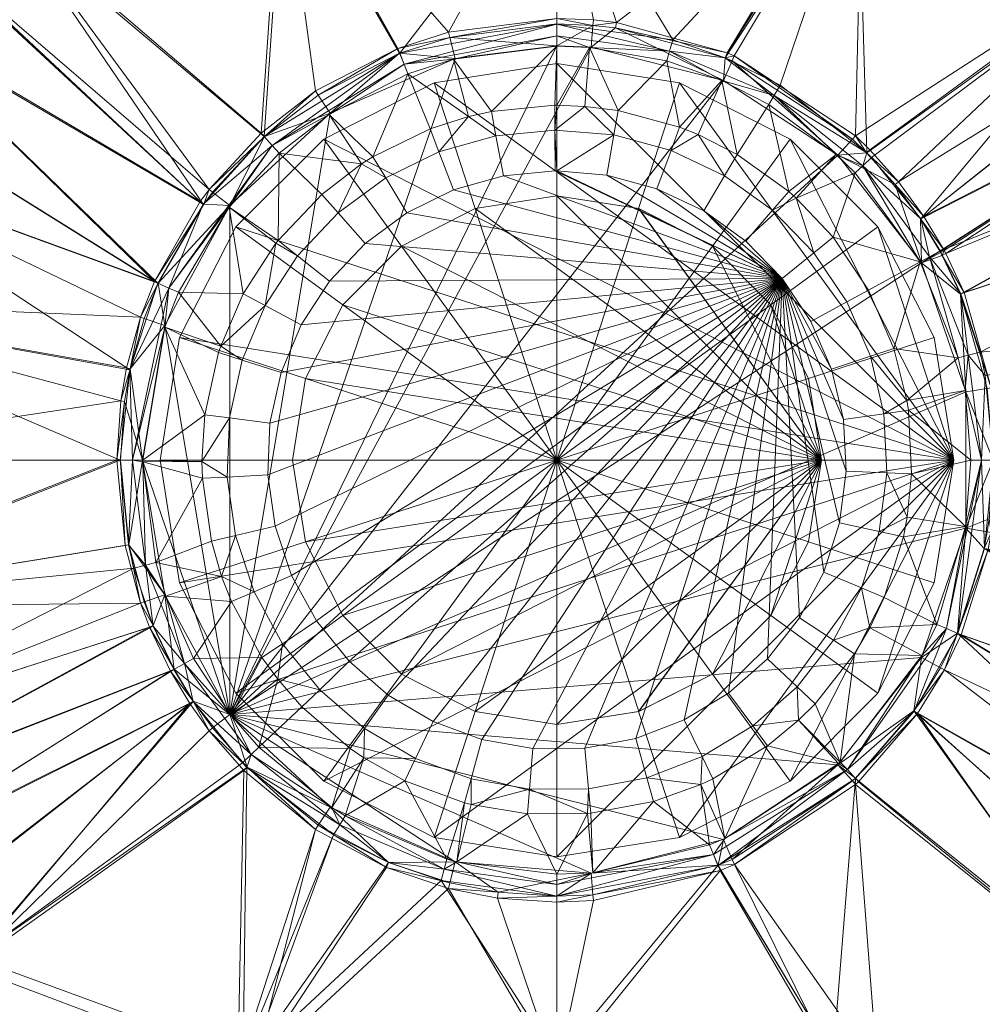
# Model space of a CAD drawing. Header units: inches. Extents: x -170 to 170, y -220 to 0.
# Tile 3 of 9: x -82 to -1, y -176 to -93. Entities that reach past the tile are written whole.
import ezdxf

# ---------------------------------------------------------------- set-up
doc = ezdxf.new("R2010")
doc.units = ezdxf.units.IN
doc.linetypes.add('Durchgehend', pattern=[0])
doc.layers.get('0').update_dxf_attribs({"linetype": 'Durchgehend', "lineweight": 0})

msp = doc.modelspace()

# ---------------------------------------------------------------- meshes
at = {"color": 7, "linetype": 'Durchgehend'}
mesh = msp.add_polyface(dxfattribs=at)
corners = [(22.45, -94.887, 36.518), (25.833, -100.147, 36.517), (-4.163, -112.558, 35.032), (-4.299, -112.304, 35.032), (-4.37, -112.172, 35.032), (-6.014, -109.433, 35.033), (17.935, -90.351, 36.521), (-8.162, -106.498, 35.035), (54.543, -95.787, 38.479), (28.229, -105.727, 36.518), (-2.625, -115.844, 35.031), (-0.339, -123.883, 35.03), (32.584, -130.001, 36.531), (10.099, -78.109, 37.104), (12.671, -86.791, 36.526), (-11.24, -77.751, 36.554), (23.258, -78.539, 37.473), (34.293, -79.155, 37.837), (48.101, -79.948, 38.469), (-2.94, -115.973, 35.021), (-0.667, -123.937, 35.02), (10.175, -70.196, 38.338), (-11.162, -77.636, 36.567), (55.529, -71.999, 39.742), (33.883, -79.788, 47.808), (56.212, -67.573, 51.245), (22.93, -79.322, 47.437), (9.816, -66.616, 49.909), (9.929, -79.001, 47.064), (-12.474, -78.628, 46.49), (12.106, -87.581, 46.483), (-10.454, -104.43, 45.03), (-6.284, -109.615, 45.028), (17.291, -91.011, 46.483), (21.72, -95.403, 46.483), (47.605, -80.388, 48.447), (-4.647, -112.326, 45.027), (25.036, -100.539, 46.483), (-2.909, -115.962, 45.026), (27.386, -106.027, 46.483), (53.761, -95.937, 48.448), (-1.278, -120.876, 45.026), (30.46, -117.669, 46.483), (53.973, -113.128, 48.254), (-0.833, -122.842, 45.026), (-11.576, -78.908, 46.483)]
mesh.append_faces([[corners[k] for k in face] for face in [(0, 1, 2), (3, 0, 2), (3, 4, 0), (0, 4, 5), (6, 5, 7), (1, 8, 9), (10, 9, 11), (10, 1, 9), (10, 2, 1), (11, 9, 12), (13, 14, 15), (13, 16, 14), (14, 16, 6), (7, 14, 6), (16, 17, 6), (6, 17, 0), (5, 6, 0), (17, 18, 0), (0, 18, 1), (19, 10, 11), (20, 19, 11), (21, 17, 16), (13, 21, 16), (13, 22, 21), (21, 23, 17), (24, 25, 26), (26, 25, 27), (28, 27, 29), (28, 26, 27), (30, 31, 32), (33, 32, 34), (24, 34, 35), (24, 33, 34), (24, 26, 33), (33, 26, 30), (32, 33, 30), (32, 36, 34), (34, 36, 37), (36, 38, 37), (37, 38, 39), (40, 37, 39), (38, 41, 39), (39, 41, 42), (43, 39, 42), (41, 44, 42), (26, 28, 30), (30, 28, 45), (34, 37, 35)]], dxfattribs={"color": 7})
mesh = msp.add_polyface(dxfattribs=at)
corners = [(12.671, -86.791, 36.526), (-8.162, -106.498, 35.035), (-10.587, -103.783, 35.037), (-11.789, -102.616, 35.038), (-11.24, -77.751, 36.554), (-22.025, -95.865, 35.047), (-22.624, -95.605, 35.047), (-11.779, -77.623, 36.554), (-31.984, -93.032, 35.052), (-11.162, -77.636, 36.567), (10.099, -78.109, 37.104), (-22.795, -96.013, 35.028), (-22.203, -96.267, 35.028), (-12.052, -102.899, 35.024), (-10.857, -104.051, 35.023), (-8.446, -106.729, 35.022), (10.175, -70.196, 38.338), (-36.999, -69.55, 37.638), (-22.941, -97.948), (-13.295, -104.25), (-12.474, -78.628, 46.49), (-27.222, -94.49, 45.039), (-22.788, -96.015, 45.038), (-11.576, -78.908, 46.483), (-18.156, -98.339, 45.035), (-10.837, -104.039, 45.03), (12.106, -87.581, 46.483), (-10.454, -104.43, 45.03), (9.929, -79.001, 47.064), (-13.425, -104.186, 44.263), (-11.187, -105.136, 44.813), (-18.672, -99.204, 44.815), (-19.119, -99.954, 44.267), (-23.081, -97.923, 44.27), (-27.487, -95.452, 44.817), (-11.823, -105.748, 44.261), (-17.426, -107.308, 39.769), (-21.792, -104.177, 39.769), (-25.071, -102.509, 39.769), (-26.648, -101.877, 39.769), (-22.852, -105.977, 37.787), (-27.369, -103.837, 37.787)]
mesh.append_faces([[corners[k] for k in face] for face in [(0, 1, 2), (3, 0, 2), (3, 4, 0), (3, 5, 4), (4, 5, 6), (7, 6, 8), (6, 7, 4), (4, 7, 9), (10, 4, 9), (11, 6, 5), (12, 5, 13), (12, 11, 5), (5, 3, 13), (13, 3, 14), (14, 3, 2), (1, 14, 2), (1, 15, 14), (16, 9, 7), (17, 16, 7), (12, 18, 11), (12, 19, 18), (12, 13, 19), (19, 13, 14), (15, 19, 14), (20, 21, 22), (23, 22, 24), (25, 23, 24), (25, 26, 23), (25, 27, 26), (23, 28, 20), (22, 23, 20), (29, 30, 31), (32, 31, 33), (32, 29, 31), (30, 27, 25), (31, 25, 24), (22, 31, 24), (22, 34, 31), (31, 34, 33), (29, 35, 30), (31, 30, 25), (36, 29, 32), (37, 32, 33), (38, 33, 39), (38, 37, 33), (37, 36, 32), (38, 40, 37), (38, 41, 40)]], dxfattribs={"color": 7})
mesh = msp.add_polyface(dxfattribs=at)
corners = [(-89.973, -78.486, 37.189), (-60.257, -77.69, 36.456), (-83.204, -84.187, 36.545), (-128.937, -80.349, 38.847), (-128.918, -80.348, 38.845), (-128.938, -80.367, 38.846), (-129.016, -82.154, 38.793), (-114.435, -79.637, 38.064), (-98.659, -97.647, 36.534), (-94.4, -92.109, 36.536), (-70.988, -114.923, 35.032), (-67.118, -108.166, 35.034), (-101.71, -103.697, 36.535), (-72.163, -117.929, 35.031), (-105.642, -116.495, 36.536), (-129.649, -103.662, 38.429), (-129.771, -111.592, 38.343), (-129.43, -92.551, 38.58), (-112.081, -79.513, 37.958), (-100.824, -78.941, 37.525), (-89.051, -87.62, 36.54), (-66.359, -107.15, 35.034), (-128.937, -80.344, 38.847), (-129.965, -75.093, 39.299), (-111.438, -71.304, 38.928), (-128.94, -80.358, 38.847), (-113.918, -80.152, 48.038), (-130.144, -72.908, 49.775), (-128.306, -80.687, 48.821), (-128.367, -82.507, 48.766), (-130.101, -80.244, 48.979), (-70.701, -115.052, 45.027), (-101.086, -103.95, 46.512), (-73.069, -122.361, 45.026), (-70.698, -115.047, 45.027), (-98.087, -97.99, 46.512), (-128.679, -92.798, 48.549), (-128.931, -111.624, 48.308), (-104.962, -116.634, 46.512), (-93.896, -92.575, 46.512), (-100.462, -79.629, 47.495), (-66.862, -108.386, 45.028), (-82.817, -84.903, 46.512), (-88.615, -88.22, 46.512), (-89.654, -79.285, 47.152), (-60.066, -78.688, 46.404)]
mesh.append_faces([[corners[k] for k in face] for face in [(0, 1, 2), (3, 4, 5), (6, 4, 7), (8, 7, 9), (10, 9, 11), (10, 8, 9), (10, 12, 8), (10, 13, 12), (12, 13, 14), (15, 14, 16), (15, 12, 14), (15, 17, 12), (12, 17, 8), (8, 17, 6), (7, 8, 6), (7, 18, 9), (9, 18, 19), (20, 19, 0), (2, 20, 0), (2, 21, 20), (20, 11, 9), (19, 20, 9), (3, 22, 4), (7, 4, 23), (18, 24, 19), (18, 7, 24), (25, 3, 5), (26, 27, 28), (29, 28, 30), (31, 32, 33), (31, 34, 32), (32, 34, 35), (36, 35, 29), (36, 32, 35), (36, 37, 32), (32, 37, 38), (33, 32, 38), (35, 34, 39), (26, 39, 40), (26, 35, 39), (26, 29, 35), (26, 28, 29), (41, 42, 43), (39, 43, 40), (39, 41, 43), (42, 44, 43), (43, 44, 40), (44, 42, 45)]], dxfattribs={"color": 7})
mesh = msp.add_polyface(dxfattribs=at)
corners = [(-36.999, -77.306, 36.272), (-31.984, -93.032, 35.052), (-33.919, -92.818, 35.053), (-37, -92.689, 35.053), (-11.779, -77.623, 36.554), (-57.147, -99.162, 35.025), (-57.374, -98.819, 35.041), (-50.439, -95.228, 35.047), (-50.28, -95.641, 35.028), (-46.043, -94.292, 35.03), (-46.157, -93.847, 35.05), (-37, -93.164, 35.032), (-33.958, -93.29, 35.032), (-32.046, -93.499, 35.031), (-22.624, -95.605, 35.047), (-22.795, -96.013, 35.028), (-60.257, -77.69, 36.456), (-45.592, -96.071), (-37, -95), (-34.11, -95.12), (-22.941, -97.948), (-56.143, -100.699), (-60.066, -78.688, 46.404), (-50.278, -95.638, 45.037), (-50.259, -95.631, 45.037), (-37, -78.396, 46.213), (-37, -93.174, 45.041), (-27.222, -94.49, 45.039), (-12.474, -78.628, 46.49), (-37, -95.028, 44.275), (-37, -94.167, 44.817), (-45.719, -96.135, 44.272), (-49.898, -96.566, 44.816), (-49.584, -97.376, 44.27), (-22.788, -96.015, 45.038), (-27.487, -95.452, 44.817), (-34.25, -95.136, 44.274), (-27.717, -96.285, 44.272), (-23.081, -97.923, 44.27), (-31.835, -100.48, 39.769), (-37, -100.032, 39.769), (-42.537, -100.548, 39.769)]
mesh.append_faces([[corners[k] for k in face] for face in [(0, 1, 2), (3, 0, 2), (0, 4, 1), (5, 6, 7), (8, 7, 9), (8, 5, 7), (7, 10, 9), (9, 10, 3), (11, 3, 12), (11, 9, 3), (3, 2, 12), (12, 2, 1), (13, 1, 14), (15, 13, 14), (13, 12, 1), (3, 10, 0), (0, 10, 16), (16, 10, 7), (17, 8, 9), (18, 9, 11), (12, 18, 11), (12, 19, 18), (12, 13, 19), (19, 13, 20), (20, 13, 15), (18, 17, 9), (17, 21, 8), (22, 23, 24), (25, 24, 26), (25, 22, 24), (26, 27, 25), (25, 27, 28), (29, 30, 31), (31, 30, 32), (33, 31, 32), (30, 26, 32), (32, 26, 24), (23, 32, 24), (34, 27, 35), (35, 27, 26), (30, 35, 26), (30, 36, 35), (30, 29, 36), (36, 37, 35), (35, 37, 38), (39, 37, 36), (36, 29, 40), (41, 29, 31)]], dxfattribs={"color": 7})
mesh = msp.add_polyface(dxfattribs=at)
corners = [(-72.163, -117.929, 35.031), (-70.988, -114.923, 35.032), (-70.671, -115.064, 35.021), (-66.823, -108.38, 35.021), (-67.118, -108.166, 35.034), (-66.359, -107.15, 35.034), (-66.068, -107.375, 35.022), (-61.699, -102.672, 35.024), (-61.96, -102.383, 35.038), (-57.374, -98.819, 35.041), (-57.147, -99.162, 35.025), (-60.257, -77.69, 36.456), (-50.439, -95.228, 35.047), (-83.204, -84.187, 36.545), (-89.051, -87.62, 36.54), (-64.62, -108.503), (-70.104, -118.636), (-56.143, -100.699), (-61.715, -102.66, 45.031), (-82.817, -84.903, 46.512), (-66.862, -108.386, 45.028), (-93.896, -92.575, 46.512), (-70.698, -115.047, 45.027), (-60.066, -78.688, 46.404), (-50.278, -95.638, 45.037), (-60.442, -104.066, 44.262), (-61.034, -103.413, 44.813), (-64.67, -108.639, 44.26), (-69.761, -115.463, 44.812), (-68.949, -115.823, 44.258), (-70.701, -115.052, 45.027), (-56.238, -100.807, 44.265), (-49.898, -96.566, 44.816), (-53.49, -104.977, 39.769), (-56.859, -107.557, 39.769), (-60.548, -111.464, 39.769), (-60.722, -111.687, 39.769), (-63.479, -115.966, 39.769), (-55.475, -109.121, 37.787), (-58.906, -112.756, 37.787), (-61.633, -116.944, 37.787), (-56.196, -114.889, 34), (-53.189, -111.704, 34), (-58.586, -118.56, 34)]
mesh.append_faces([[corners[k] for k in face] for face in [(0, 1, 2), (2, 1, 3), (3, 1, 4), (5, 3, 4), (5, 6, 3), (5, 7, 6), (5, 8, 7), (7, 8, 9), (10, 7, 9), (9, 11, 12), (9, 8, 11), (11, 8, 13), (13, 8, 5), (5, 4, 14), (2, 15, 16), (2, 3, 15), (15, 3, 6), (7, 15, 6), (7, 17, 15), (7, 10, 17), (18, 19, 20), (21, 22, 20), (19, 18, 23), (18, 24, 23), (25, 26, 27), (27, 26, 28), (29, 27, 28), (18, 20, 26), (26, 20, 28), (28, 20, 22), (30, 28, 22), (24, 18, 26), (25, 31, 26), (26, 31, 32), (33, 31, 25), (34, 25, 35), (34, 33, 25), (25, 27, 35), (35, 27, 36), (36, 27, 37), (37, 27, 29), (34, 38, 33), (35, 39, 38, 34), (39, 35, 36), (40, 36, 37), (39, 41, 42, 38), (36, 40, 39), (40, 43, 41, 39)]], dxfattribs={"color": 7})
mesh = msp.add_polyface(dxfattribs=at)
corners = [(-56.143, -100.699), (-57.147, -99.162, 35.025), (-50.28, -95.641, 35.028), (-49.584, -97.376, 44.27), (-49.898, -96.566, 44.816), (-56.238, -100.807, 44.265), (-50.278, -95.638, 45.037), (-61.034, -103.413, 44.813), (-23.081, -97.923, 44.27), (-27.717, -96.285, 44.272), (-26.648, -101.877, 39.769), (-31.835, -100.48, 39.769), (-34.644, -100.125, 39.769), (-34.25, -95.136, 44.274), (-37, -100.032, 39.769), (-37, -95.028, 44.275), (-37.189, -100.033, 39.769), (-42.537, -100.548, 39.769), (-44.472, -100.978, 39.769), (-45.719, -96.135, 44.272), (-47.707, -102.01, 39.769), (-52.533, -104.372, 39.769), (-53.49, -104.977, 39.769), (-37.154, -105.571, 34), (-37, -105.57, 34), (-37.176, -102.121, 37.787), (-32.195, -102.538, 37.787), (-42.151, -102.601, 37.787), (-46.961, -103.961, 37.787), (-45.728, -107.183, 34), (-51.45, -106.158, 37.787), (-49.662, -109.108, 34), (-41.514, -105.991, 34), (-53.189, -111.704, 34), (-55.475, -109.121, 37.787), (-32.79, -105.936, 34), (-27.369, -103.837, 37.787), (-25.071, -102.509, 39.769), (-28.561, -107.074, 34), (-24.603, -108.949, 34), (-22.852, -105.977, 37.787), (-17.997, -114.648, 34), (-56.196, -114.889, 34), (-64.62, -151.497), (-45.592, -96.071), (-37, -95), (-34.11, -95.12), (-22.941, -97.948)]
mesh.append_faces([[corners[k] for k in face] for face in [(0, 1, 2), (3, 4, 5), (6, 7, 4), (8, 9, 10), (10, 9, 11), (12, 13, 14), (12, 11, 13), (14, 15, 16), (16, 15, 17), (18, 19, 3), (20, 3, 21), (20, 18, 3), (3, 5, 21), (21, 5, 22), (18, 17, 19), (23, 24, 25), (25, 24, 26), (12, 26, 11), (12, 25, 26), (12, 14, 25), (25, 14, 16), (18, 27, 17), (18, 28, 27), (18, 20, 28), (29, 28, 30, 31), (27, 28, 29, 32), (27, 32, 23, 25), (25, 16, 17, 27), (33, 31, 30, 34), (34, 30, 22), (24, 35, 26), (10, 36, 37), (11, 26, 36, 10), (38, 36, 26, 35), (39, 40, 36, 38), (21, 30, 28, 20), (30, 21, 22)]], dxfattribs={"color": 7})
mesh.append_faces([[corners[k] for k in face] for face in [(41, 38, 35), (41, 35, 24), (41, 24, 23), (41, 23, 32), (41, 32, 29), (41, 29, 31), (41, 31, 33), (41, 33, 42), (43, 44, 45), (43, 45, 46), (43, 46, 47)]], dxfattribs={"vtx0": -1, "vtx2": -1, "color": 7})
mesh = msp.add_polyface(dxfattribs=at)
corners = [(-64.62, -151.497), (-69.325, -147.661, 35.021), (-70.104, -141.364), (-65.559, -120.92, 39.769), (-70.104, -118.782, 44.257), (-66.722, -126.165, 39.769), (-65.383, -120.382, 39.769), (-66.174, -136.853, 39.769), (-70.866, -138.648, 44.257), (-65.306, -139.843, 39.769), (-66.929, -131.534, 39.769), (-70.014, -141.48, 44.257), (-64.481, -141.952, 39.769), (-67.675, -146.758, 44.258), (-61.906, -146.667, 39.769), (-63.479, -115.966, 39.769), (-68.949, -115.823, 44.258), (-61.633, -116.944, 37.787), (-63.569, -121.553, 37.787), (-60.282, -122.598, 34), (-64.65, -126.432, 37.787), (-61.229, -126.874, 34), (-58.586, -118.56, 34), (-61.398, -131.25, 34), (-64.843, -131.427, 37.787), (-66.968, -130.119, 39.769), (-64.141, -136.375, 37.787), (-62.566, -141.119, 37.787), (-60.576, -148.5, 39.769), (-60.17, -145.505, 37.787), (-57.029, -149.393, 37.787), (-54.551, -146.994, 34), (-57.303, -143.587, 34), (-60.783, -135.587, 34), (-59.403, -139.743, 34), (-17.997, -114.648, 34), (-56.196, -114.889, 34), (-51.234, -149.855, 34), (-47.46, -152.077, 34), (-43.35, -153.59, 34), (-39.036, -154.345, 34), (-34.656, -154.317, 34), (-30.352, -153.508, 34), (-70.104, -118.636), (-64.62, -108.503), (-56.143, -100.699), (-45.592, -96.071), (-22.941, -97.948), (-13.295, -104.25), (-6.218, -113.342)]
mesh.append_faces([[corners[k] for k in face] for face in [(0, 1, 2), (3, 4, 5), (3, 6, 4), (7, 8, 9), (7, 10, 8), (9, 11, 12), (12, 11, 13), (14, 12, 13), (6, 15, 16), (6, 17, 15), (6, 18, 17), (6, 3, 18), (19, 18, 20, 21), (17, 18, 19, 22), (23, 21, 20, 24), (24, 20, 25), (10, 24, 25), (7, 26, 24, 10), (26, 7, 9), (27, 9, 12), (28, 29, 14), (29, 30, 31, 32), (26, 33, 23, 24), (5, 20, 18, 3), (20, 5, 25), (12, 14, 29, 27), (29, 32, 34, 27), (9, 27, 26), (27, 34, 33, 26)]], dxfattribs={"color": 7})
mesh.append_faces([[corners[k] for k in face] for face in [(35, 36, 22), (35, 22, 19), (35, 19, 21), (35, 21, 23), (35, 23, 33), (35, 33, 34), (35, 34, 32), (35, 32, 31), (35, 31, 37), (35, 37, 38), (35, 38, 39), (35, 39, 40), (35, 40, 41), (35, 41, 42), (0, 43, 44), (0, 44, 45), (0, 45, 46), (0, 47, 48), (0, 48, 49)]], dxfattribs={"vtx0": -1, "vtx2": -1, "color": 7})
at = {"color": 49, "linetype": 'Durchgehend'}
mesh = msp.add_polyface(dxfattribs=at)
corners = [(-15.76, -136.901, 45), (-18.932, -143.127, 45), (-23.873, -148.068, 45), (-30.099, -151.24, 45), (-37, -152.333, 45), (-43.901, -151.24, 45), (-50.127, -148.068, 45), (-55.068, -143.127, 45), (-58.24, -136.901, 45), (-59.333, -130, 45), (-58.24, -123.099, 45), (-55.068, -116.873, 45), (-50.127, -111.932, 45), (-43.901, -108.76, 45), (-37, -107.667, 45), (-30.099, -108.76, 45), (-23.873, -111.932, 45), (-18.932, -116.873, 45), (-15.76, -123.099, 45), (-14.667, -130, 45), (-15.76, -123.099, 45.667), (-18.932, -116.873, 45.667), (-23.873, -111.932, 45.667), (-30.099, -108.76, 45.667), (-37, -107.667, 45.667), (-43.901, -108.76, 45.667), (-50.127, -111.932, 45.667), (-55.068, -116.873, 45.667), (-58.24, -123.099, 45.667), (-59.333, -130, 45.667), (-58.24, -136.901, 45.667), (-55.068, -143.127, 45.667), (-50.127, -148.068, 45.667), (-43.901, -151.24, 45.667), (-37, -152.333, 45.667), (-30.099, -151.24, 45.667), (-23.873, -148.068, 45.667), (-18.932, -143.127, 45.667), (-15.76, -136.901, 45.667), (-14.667, -130, 45.667), (-5.14, -119.648, 44), (-9.898, -110.309, 44), (-17.309, -102.898, 44), (-26.648, -98.14, 44), (-37, -96.5, 44), (-47.352, -98.14, 44), (-56.691, -102.898, 44), (-64.102, -110.309, 44), (-68.86, -119.648, 44), (-70.5, -130, 44), (-68.86, -140.352, 44), (-64.102, -149.691, 44), (-56.691, -157.102, 44), (-47.352, -161.86, 44), (-37, -163.5, 44), (-26.648, -161.86, 44), (-17.309, -157.102, 44), (-9.898, -149.691, 44), (-5.14, -140.352, 44), (-3.5, -130, 44)]
mesh.append_faces([[corners[k] for k in face] for face in [(19, 39, 20, 18), (18, 20, 21, 17), (17, 21, 22, 16), (16, 22, 23, 15), (15, 23, 24, 14), (14, 24, 25, 13), (13, 25, 26, 12), (12, 26, 27, 11), (11, 27, 28, 10), (10, 28, 29, 9), (9, 29, 30, 8), (8, 30, 31, 7), (7, 31, 32, 6), (6, 32, 33, 5), (5, 33, 34, 4), (4, 34, 35, 3), (3, 35, 36, 2), (2, 36, 37, 1), (1, 37, 38, 0), (0, 38, 39, 19), (59, 40, 20, 39), (40, 41, 21, 20), (41, 42, 22, 21), (42, 43, 23, 22), (43, 44, 24, 23), (44, 45, 25, 24), (45, 46, 26, 25), (46, 47, 27, 26), (47, 48, 28, 27), (48, 49, 29, 28), (49, 50, 30, 29), (50, 51, 31, 30), (51, 52, 32, 31), (52, 53, 33, 32), (53, 54, 34, 33), (54, 55, 35, 34), (55, 56, 36, 35), (56, 57, 37, 36), (57, 58, 38, 37), (58, 59, 39, 38)]], dxfattribs={"color": 49})
mesh.append_faces([[corners[k] for k in face] for face in [(19, 1, 0), (59, 41, 40)]], dxfattribs={"vtx0": -1, "color": 49})
mesh.append_faces([[corners[k] for k in face] for face in [(19, 17, 16), (19, 16, 15), (19, 15, 14), (19, 14, 13), (19, 13, 12), (19, 12, 11), (19, 11, 10), (19, 10, 9), (19, 9, 8), (19, 8, 7), (19, 7, 6), (19, 6, 5), (19, 5, 4), (19, 4, 3), (19, 3, 2), (19, 2, 1), (59, 57, 56), (59, 56, 55), (59, 55, 54), (59, 54, 53), (59, 53, 52), (59, 52, 51), (59, 51, 50), (59, 50, 49), (59, 49, 48), (59, 48, 47), (59, 47, 46), (59, 46, 45), (59, 45, 44), (59, 44, 43), (59, 43, 42), (59, 42, 41)]], dxfattribs={"vtx0": -1, "vtx2": -1, "color": 49})
mesh.append_faces([[corners[k] for k in face] for face in [(19, 18, 17), (59, 58, 57)]], dxfattribs={"vtx2": -1, "color": 49})
at = {"color": 7, "linetype": 'Durchgehend'}
mesh = msp.add_polyface(dxfattribs=at)
corners = [(-8.162, -106.498, 35.035), (-6.014, -109.433, 35.033), (-8.446, -106.729, 35.022), (-6.31, -109.629, 35.022), (-4.37, -112.172, 35.032), (-4.675, -112.339, 35.021), (-4.299, -112.304, 35.032), (-4.604, -112.468, 35.021), (-4.469, -112.72, 35.021), (-4.163, -112.558, 35.032), (-2.625, -115.844, 35.031), (-2.94, -115.973, 35.021), (-17.997, -114.648, 34), (-13.814, -122.304, 34), (-15.561, -118.288, 34), (-6.218, -113.342), (-13.295, -104.25), (-2.477, -124.239), (-3.135, -121.35, 44.257), (-2.273, -121.13, 44.812), (-5.546, -112.817, 44.812), (-6.325, -113.242, 44.258), (-2.909, -115.962, 45.026), (-1.278, -120.876, 45.026), (-4.647, -112.326, 45.027), (-11.823, -105.748, 44.261), (-11.187, -105.136, 44.813), (-6.284, -109.615, 45.028), (-10.454, -104.43, 45.03), (-13.689, -111.168, 39.769), (-10.701, -115.633, 39.769), (-16.791, -107.872, 39.769), (-13.425, -104.186, 44.263), (-17.426, -107.308, 39.769), (-8.558, -120.559, 39.769), (-18.79, -108.889, 37.787), (-21.792, -104.177, 39.769), (-22.852, -105.977, 37.787), (-21.043, -111.501, 34), (-24.603, -108.949, 34), (-15.313, -112.48, 37.787), (-12.534, -116.634, 37.787), (-10.54, -121.217, 37.787), (-28.561, -107.074, 34), (-12.812, -126.568, 34)]
mesh.append_faces([[corners[k] for k in face] for face in [(0, 1, 2), (2, 1, 3), (3, 1, 4), (5, 4, 6), (7, 6, 8), (7, 5, 6), (6, 9, 8), (8, 9, 10), (11, 8, 10), (5, 3, 4), (2, 15, 16), (2, 3, 15), (15, 3, 5), (7, 15, 5), (7, 8, 15), (15, 8, 11), (17, 15, 11), (18, 19, 20), (21, 18, 20), (22, 19, 23), (22, 20, 19), (22, 24, 20), (25, 21, 26), (24, 27, 20), (20, 27, 26), (21, 20, 26), (27, 28, 26), (29, 30, 21), (25, 29, 21), (25, 31, 29), (25, 32, 31), (31, 32, 33), (21, 34, 18), (21, 30, 34), (33, 35, 31), (36, 37, 35, 33), (38, 35, 37, 39), (31, 40, 29), (31, 35, 40), (12, 40, 35, 38), (29, 40, 41, 30), (14, 41, 40, 12), (34, 30, 41, 42), (13, 42, 41, 14)]], dxfattribs={"color": 7})
mesh.append_faces([[corners[k] for k in face] for face in [(12, 13, 14)]], dxfattribs={"vtx0": -1, "color": 7})
mesh.append_faces([[corners[k] for k in face] for face in [(12, 39, 43), (12, 44, 13)]], dxfattribs={"vtx0": -1, "vtx2": -1, "color": 7})
mesh.append_faces([[corners[k] for k in face] for face in [(12, 38, 39)]], dxfattribs={"vtx2": -1, "color": 7})
at = {"color": 49, "linetype": 'Durchgehend'}
mesh = msp.add_polyface(dxfattribs=at)
corners = [(-15.759, -136.902, 45.667), (-18.932, -143.128, 45.667), (-23.872, -148.068, 45.667), (-30.098, -151.241, 45.667), (-37, -152.334, 45.667), (-43.901, -151.241, 45.667), (-50.127, -148.068, 45.667), (-55.068, -143.128, 45.667), (-58.24, -136.902, 45.667), (-59.333, -130, 45.667), (-58.24, -123.099, 45.667), (-55.068, -116.873, 45.667), (-50.127, -111.932, 45.667), (-43.901, -108.76, 45.667), (-37, -107.667, 45.667), (-30.098, -108.76, 45.667), (-23.872, -111.932, 45.667), (-18.932, -116.873, 45.667), (-37, -130, 48.667), (-15.759, -123.099, 45.667), (-14.666, -130, 45.667)]
mesh.append_faces([[corners[k] for k in face] for face in [(20, 19, 18), (0, 20, 18), (1, 0, 18), (2, 1, 18), (3, 2, 18), (4, 3, 18), (5, 4, 18), (6, 5, 18), (7, 6, 18), (8, 7, 18), (9, 8, 18), (10, 9, 18), (11, 10, 18), (12, 11, 18), (13, 12, 18), (14, 13, 18), (15, 14, 18), (16, 15, 18), (17, 16, 18), (19, 17, 18)]], dxfattribs={"color": 49})
mesh.append_faces([[corners[k] for k in face] for face in [(20, 17, 19)]], dxfattribs={"vtx0": -1, "color": 49})
mesh.append_faces([[corners[k] for k in face] for face in [(20, 1, 2), (20, 2, 3), (20, 3, 4), (20, 4, 5), (20, 5, 6), (20, 6, 7), (20, 7, 8), (20, 8, 9), (20, 9, 10), (20, 10, 11), (20, 11, 12), (20, 12, 13), (20, 13, 14), (20, 14, 15), (20, 15, 16), (20, 16, 17)]], dxfattribs={"vtx0": -1, "vtx2": -1, "color": 49})
mesh.append_faces([[corners[k] for k in face] for face in [(20, 0, 1)]], dxfattribs={"vtx2": -1, "color": 49})
at = {"color": 7, "linetype": 'Durchgehend'}
mesh = msp.add_polyface(dxfattribs=at)
corners = [(-73.135, -137.149, 35.02), (-73.463, -137.214, 35.03), (-73.835, -130, 35.02), (-74.167, -130, 35.03), (-73.5, -125.04, 35.02), (-73.831, -124.995, 35.03), (-73.019, -122.288, 35.02), (-73.348, -122.218, 35.031), (-96.637, -164.918, 36.526), (-100.125, -159.722, 36.525), (-69.635, -147.831, 35.032), (-67.999, -150.561, 35.034), (-71.398, -144.111, 35.031), (-102.588, -154.175, 36.525), (-72.162, -142.07, 35.031), (-129.513, -164.218, 38.513), (-129.666, -155.896, 38.409), (-105.766, -142.453, 36.527), (-129.796, -146.972, 38.323), (-129.899, -130.001, 38.252), (-107.038, -130.001, 36.537), (-106.884, -130.001, 36.527), (-72.163, -117.929, 35.031), (-105.642, -116.495, 36.536), (-129.771, -111.592, 38.343), (-106.061, -130, 46.495), (-73.87, -130, 45.026), (-104.962, -116.634, 46.512), (-106.336, -130, 46.512), (-129.028, -130, 48.214), (-73.069, -122.361, 45.026), (-128.931, -111.624, 48.308), (-67.722, -150.375, 45.028), (-69.353, -147.674, 45.027), (-95.993, -164.433, 46.495), (-99.416, -159.359, 46.495), (-71.094, -144.03, 45.026), (-101.834, -153.904, 46.495), (-128.738, -164.069, 48.481), (-128.95, -146.883, 48.287), (-72.723, -139.122, 45.026), (-104.961, -142.31, 46.495), (-73.169, -137.155, 45.026), (-72.843, -130, 44.811)]
mesh.append_faces([[corners[k] for k in face] for face in [(0, 1, 2), (2, 1, 3), (4, 3, 5), (6, 5, 7), (6, 4, 5), (4, 2, 3), (8, 9, 10), (11, 8, 10), (12, 13, 14), (12, 9, 13), (12, 10, 9), (15, 16, 13), (13, 16, 17), (14, 17, 1), (14, 13, 17), (16, 18, 17), (17, 18, 19), (20, 17, 19), (20, 21, 17), (17, 21, 3), (1, 17, 3), (22, 7, 23), (23, 7, 5), (21, 5, 3), (21, 23, 5), (21, 20, 23), (23, 20, 19), (24, 23, 19), (25, 26, 27), (28, 27, 29), (28, 25, 27), (30, 27, 26), (31, 29, 27), (32, 33, 34), (34, 33, 35), (33, 36, 35), (35, 36, 37), (38, 37, 39), (36, 40, 37), (37, 40, 41), (39, 41, 29), (39, 37, 41), (40, 42, 41), (41, 42, 26), (25, 41, 26), (25, 28, 41), (41, 28, 29), (26, 42, 43)]], dxfattribs={"color": 7})
mesh = msp.add_polyface(dxfattribs=at)
corners = [(-4.288, -147.702, 35.033), (-4.605, -147.531, 35.021), (-3.192, -144.625, 35.021), (-2.869, -144.765, 35.032), (-6.218, -146.658), (-2.477, -135.761), (-4.921, -143.883, 44.258), (-4.106, -144.235, 44.812), (-2.502, -135.616, 44.257), (-6.193, -146.515, 44.259), (-3.164, -144.636, 45.027), (-3.166, -144.642, 45.027), (-11.886, -146.351, 39.769), (-10.588, -144.159, 39.769), (-9.37, -141.604, 39.769), (-7.742, -136.484, 39.769), (-7.421, -134.816, 39.769), (-7.054, -131.155, 39.769), (-2.048, -130, 44.257), (-7.329, -125.79, 39.769), (-2.547, -124.111, 44.257), (-7.46, -124.95, 39.769), (-3.135, -121.35, 44.257), (-8.558, -120.559, 39.769), (-13.636, -145.211, 37.787), (-11.295, -140.795, 37.787), (-14.476, -139.459, 34), (-9.781, -136.032, 37.787), (-13.149, -135.286, 34), (-16.527, -143.329, 34), (-10.54, -121.217, 37.787), (-9.141, -131.075, 37.787), (-9.397, -126.083, 37.787), (-12.812, -126.568, 34), (-13.814, -122.304, 34), (-12.588, -130.942, 34), (-19.236, -146.771, 34), (-16.728, -149.139, 37.787), (-17.997, -114.648, 34), (-30.352, -153.508, 34), (-26.261, -151.943, 34), (-22.516, -149.673, 34), (-64.62, -151.497), (-6.218, -113.342), (-2.477, -124.239)]
mesh.append_faces([[corners[k] for k in face] for face in [(0, 1, 2), (3, 0, 2), (2, 4, 5), (2, 1, 4), (6, 7, 8), (6, 9, 7), (10, 7, 11), (12, 9, 13), (13, 9, 6), (14, 6, 15), (14, 13, 6), (6, 8, 15), (15, 8, 16), (16, 8, 17), (17, 8, 18), (19, 18, 20), (21, 20, 22), (23, 21, 22), (21, 19, 20), (19, 17, 18), (13, 24, 12), (13, 25, 24), (13, 14, 25), (26, 25, 27, 28), (24, 25, 26, 29), (23, 30, 21), (15, 27, 25, 14), (27, 15, 16), (31, 16, 17), (21, 32, 19), (21, 30, 32), (33, 32, 30, 34), (35, 31, 32, 33), (31, 35, 28, 27), (16, 31, 27), (31, 17, 19, 32), (24, 29, 36, 37)]], dxfattribs={"color": 7})
mesh.append_faces([[corners[k] for k in face] for face in [(38, 39, 40), (38, 40, 41), (38, 41, 36), (38, 36, 29), (38, 29, 26), (38, 26, 28), (38, 28, 35), (38, 35, 33), (42, 43, 44), (42, 44, 5), (42, 5, 4)]], dxfattribs={"vtx0": -1, "vtx2": -1, "color": 7})
mesh = msp.add_polyface(dxfattribs=at)
corners = [(-67.697, -150.361, 35.021), (-67.999, -150.561, 35.034), (-69.635, -147.831, 35.032), (-69.325, -147.661, 35.021), (-71.398, -144.111, 35.031), (-71.079, -143.981, 35.02), (-72.162, -142.07, 35.031), (-71.839, -141.96, 35.02), (-73.135, -137.149, 35.02), (-73.463, -137.214, 35.03), (-72.163, -117.929, 35.031), (-73.019, -122.288, 35.02), (-73.348, -122.218, 35.031), (-71.839, -118.04, 35.02), (-70.671, -115.064, 35.021), (-70.104, -141.364), (-72, -130), (-73.835, -130, 35.02), (-73.5, -125.04, 35.02), (-70.104, -118.636), (-68.949, -115.823, 44.258), (-69.761, -115.463, 44.812), (-70.104, -118.782, 44.257), (-70.701, -115.052, 45.027), (-73.069, -122.361, 45.026), (-72.843, -130, 44.811), (-71.952, -130, 44.256), (-73.87, -130, 45.026), (-71.952, -130.138, 44.256), (-71.728, -138.868, 44.811), (-70.866, -138.648, 44.257), (-70.014, -141.48, 44.257), (-73.169, -137.155, 45.026), (-72.723, -139.122, 45.026), (-71.094, -144.03, 45.026), (-68.454, -147.183, 44.812), (-69.353, -147.674, 45.027), (-67.675, -146.758, 44.258), (-67.722, -150.375, 45.028), (-65.383, -120.382, 39.769), (-66.722, -126.165, 39.769), (-66.968, -130.119, 39.769), (-66.929, -131.534, 39.769), (-65.306, -139.843, 39.769), (-64.62, -151.497)]
mesh.append_faces([[corners[k] for k in face] for face in [(0, 1, 2), (3, 2, 4), (5, 4, 6), (7, 6, 8), (7, 5, 6), (6, 9, 8), (10, 11, 12), (10, 13, 11), (10, 14, 13), (5, 3, 4), (3, 0, 2), (15, 3, 5), (7, 15, 5), (7, 8, 15), (15, 8, 16), (16, 8, 17), (18, 16, 17), (18, 11, 16), (16, 11, 19), (19, 11, 13), (14, 19, 13), (20, 21, 22), (23, 24, 21), (21, 24, 25), (22, 25, 26), (22, 21, 25), (24, 27, 25), (26, 25, 28), (28, 25, 29), (30, 29, 31), (30, 28, 29), (25, 32, 29), (29, 32, 33), (34, 29, 33), (34, 35, 29), (34, 36, 35), (37, 31, 35), (35, 31, 29), (36, 38, 35), (39, 20, 22), (22, 26, 40), (40, 26, 41), (41, 26, 28), (42, 28, 30), (30, 31, 43), (42, 41, 28)]], dxfattribs={"color": 7})
mesh.append_faces([[corners[k] for k in face] for face in [(44, 16, 19)]], dxfattribs={"vtx0": -1, "vtx2": -1, "color": 7})
mesh.append_faces([[corners[k] for k in face] for face in [(44, 15, 16)]], dxfattribs={"vtx2": -1, "color": 7})
mesh = msp.add_polyface(dxfattribs=at)
corners = [(-0.339, -123.883, 35.03), (32.584, -130.001, 36.531), (0.168, -130, 35.03), (-6.562, -151.398, 35.035), (-4.288, -147.702, 35.033), (20.49, -166.762, 36.53), (15.406, -171.237, 36.534), (9.798, -174.691, 36.539), (-11.528, -157.159, 35.039), (24.509, -161.341, 36.529), (-0.334, -136.118, 35.031), (31.201, -143.073, 36.53), (-0.597, -137.536, 35.031), (-0.166, -134.998, 35.031), (-2.869, -144.765, 35.032), (27.413, -155.469, 36.529), (-3.192, -144.625, 35.021), (-0.667, -123.937, 35.02), (-0.165, -130, 35.02), (-0.499, -134.952, 35.021), (-0.667, -136.063, 35.021), (-0.929, -137.467, 35.021), (-2.477, -135.761), (-2.477, -124.239), (-2.94, -115.973, 35.021), (30.46, -117.669, 46.483), (-0.833, -122.842, 45.026), (-0.131, -130, 45.026), (-3.164, -144.636, 45.027), (26.837, -155.238, 46.51), (-0.897, -137.473, 45.026), (-3.166, -144.642, 45.027), (23.982, -161.028, 46.51), (30.571, -142.943, 46.51), (20.024, -166.334, 46.51), (-6.843, -151.198, 45.029), (9.441, -174.009, 46.51), (15.003, -170.678, 46.51), (-2.048, -130, 44.257), (-1.157, -130, 44.811), (-2.547, -124.111, 44.257), (-2.273, -121.13, 44.812), (-1.278, -120.876, 45.026), (-3.135, -121.35, 44.257), (-4.106, -144.235, 44.812), (-2.502, -135.616, 44.257)]
mesh.append_faces([[corners[k] for k in face] for face in [(0, 1, 2), (3, 4, 5), (5, 6, 3), (7, 8, 3), (5, 4, 9), (10, 11, 12), (10, 13, 11), (13, 2, 1), (4, 14, 9), (9, 14, 15), (14, 12, 15), (14, 16, 12), (17, 0, 18), (0, 2, 18), (18, 2, 19), (19, 2, 13), (10, 19, 13), (10, 20, 19), (10, 21, 20), (10, 12, 21), (21, 12, 16), (19, 22, 18), (19, 20, 22), (22, 20, 21), (16, 22, 21), (23, 24, 17), (18, 23, 17), (18, 22, 23), (25, 26, 27), (28, 29, 30), (28, 31, 29), (29, 31, 32), (30, 33, 27), (32, 31, 34), (35, 36, 37), (34, 35, 37), (34, 31, 35), (38, 39, 40), (40, 39, 41), (27, 26, 39), (39, 26, 41), (41, 26, 42), (43, 40, 41), (28, 39, 44), (28, 30, 39), (39, 30, 27), (38, 45, 39), (39, 45, 44)]], dxfattribs={"color": 7})
mesh = msp.add_polyface(dxfattribs=at)
corners = [(-6.562, -151.398, 35.035), (-11.528, -157.159, 35.039), (-11.801, -156.868, 35.024), (-6.866, -151.184, 35.022), (-4.288, -147.702, 35.033), (-4.605, -147.531, 35.021), (-23.376, -164.224, 35.028), (-22.203, -163.733, 35.028), (-22.018, -164.15, 35.048), (-23.206, -164.653, 35.049), (-12.052, -157.101, 35.024), (-11.779, -157.394, 35.039), (9.798, -174.691, 36.539), (-6.218, -146.658), (-13.295, -155.75), (-22.941, -162.052), (-11.785, -156.878, 45.032), (9.441, -174.009, 46.51), (-6.843, -151.198, 45.029), (-13.082, -155.497, 44.263), (-12.48, -156.139, 44.814), (-6.193, -146.515, 44.259), (-4.106, -144.235, 44.812), (-3.166, -144.642, 45.027), (-24.111, -162.507, 44.271), (-23.791, -163.312, 44.816), (-22.827, -161.967, 44.27), (-23.399, -164.231, 45.039), (-23.422, -164.24, 45.039), (-13.221, -155.627, 44.263), (-24.853, -157.396, 39.769), (-23.827, -156.918, 39.769), (-19.232, -154.133, 39.769), (-16.616, -151.968, 39.769), (-15.209, -150.572, 39.769), (-11.886, -146.351, 39.769), (-24.745, -155.041, 37.787), (-20.471, -152.451, 37.787), (-16.728, -149.139, 37.787), (-22.516, -149.673, 34), (-26.261, -151.943, 34), (-13.636, -145.211, 37.787), (-19.236, -146.771, 34)]
mesh.append_faces([[corners[k] for k in face] for face in [(0, 1, 2), (3, 0, 2), (3, 4, 0), (3, 5, 4), (6, 7, 8), (9, 6, 8), (7, 10, 8), (8, 10, 11), (11, 10, 2), (1, 11, 2), (12, 11, 1), (13, 5, 3), (14, 3, 2), (10, 14, 2), (10, 7, 14), (14, 7, 15), (15, 7, 6), (14, 13, 3), (16, 17, 18), (19, 20, 21), (21, 20, 22), (16, 18, 20), (20, 18, 22), (22, 18, 23), (24, 25, 26), (27, 25, 28), (27, 20, 25), (27, 16, 20), (19, 29, 20), (20, 29, 26), (25, 20, 26), (30, 24, 26), (31, 26, 32), (31, 30, 26), (26, 29, 32), (32, 29, 33), (33, 29, 19), (34, 19, 35), (34, 33, 19), (19, 21, 35), (31, 36, 30), (32, 37, 36, 31), (37, 32, 33), (38, 33, 34), (37, 39, 40, 36), (34, 35, 41, 38), (33, 38, 37), (38, 42, 39, 37)]], dxfattribs={"color": 7})
mesh = msp.add_polyface(dxfattribs=at)
corners = [(-63.155, -155.938, 35.023), (-57.384, -161.196, 35.044), (-63.432, -156.214, 35.038), (-66.363, -152.852, 35.035), (-66.068, -152.625, 35.022), (-67.697, -150.361, 35.021), (-67.999, -150.561, 35.034), (-64.62, -151.497), (-69.325, -147.661, 35.021), (-56.143, -159.301), (-67.675, -146.758, 44.258), (-68.454, -147.183, 44.812), (-64.5, -151.58, 44.26), (-62.816, -154.861, 44.813), (-62.18, -154.25, 44.262), (-56.008, -159.346, 44.267), (-67.722, -150.375, 45.028), (-63.549, -155.565, 45.031), (-63.173, -155.949, 45.031), (-55.334, -160.792, 44.815), (-61.906, -146.667, 39.769), (-60.576, -148.5, 39.769), (-58.529, -150.846, 39.769), (-54.461, -154.356, 39.769), (-53.292, -155.153, 39.769), (-54.888, -160.043, 44.268), (-49.832, -157.082, 39.769), (-57.029, -149.393, 37.787), (-60.17, -145.505, 37.787), (-54.551, -146.994, 34), (-53.244, -152.658, 37.787), (-51.234, -149.855, 34), (-47.46, -152.077, 34), (-48.937, -155.194, 37.787), (-44.79, -158.938, 39.769), (-44.247, -156.921, 37.787), (-44.242, -159.08, 39.769), (-34.656, -154.317, 34), (-34.325, -157.751, 37.787), (-29.413, -156.827, 37.787), (-30.352, -153.508, 34), (-39.324, -157.782, 37.787), (-39.036, -154.345, 34), (-43.35, -153.59, 34), (-26.261, -151.943, 34), (-24.745, -155.041, 37.787), (-24.853, -157.396, 39.769), (-28.845, -158.837, 39.769), (-34.125, -159.83, 39.769), (-6.218, -146.658), (-13.295, -155.75), (-22.941, -162.052), (-45.592, -163.929)]
mesh.append_faces([[corners[k] for k in face] for face in [(0, 1, 2), (3, 0, 2), (3, 4, 0), (3, 5, 4), (3, 6, 5), (7, 0, 4), (5, 7, 4), (5, 8, 7), (7, 9, 0), (10, 11, 12), (12, 11, 13), (14, 13, 15), (14, 12, 13), (11, 16, 13), (13, 16, 17), (18, 13, 17), (18, 19, 13), (20, 10, 12), (21, 12, 14), (22, 14, 23), (22, 21, 14), (14, 15, 23), (23, 15, 24), (24, 15, 25), (26, 24, 25), (21, 20, 12), (21, 27, 28), (21, 22, 27), (29, 27, 30, 31), (32, 31, 30, 33), (33, 30, 24), (26, 33, 24), (34, 35, 33, 26), (35, 34, 36), (37, 38, 39, 40), (41, 38, 37, 42), (35, 43, 32, 33), (44, 40, 39, 45), (45, 39, 46), (23, 30, 27, 22), (30, 23, 24), (47, 39, 38, 48), (39, 47, 46), (36, 41, 35), (41, 42, 43, 35)]], dxfattribs={"color": 7})
mesh.append_faces([[corners[k] for k in face] for face in [(7, 52, 9)]], dxfattribs={"vtx0": -1, "color": 7})
mesh.append_faces([[corners[k] for k in face] for face in [(7, 49, 50), (7, 50, 51)]], dxfattribs={"vtx0": -1, "vtx2": -1, "color": 7})
mesh = msp.add_polyface(dxfattribs=at)
corners = [(-67.999, -150.561, 35.034), (-92.031, -169.342, 36.529), (-96.637, -164.918, 36.526), (-86.725, -172.8, 36.535), (-66.363, -152.852, 35.035), (-63.432, -156.214, 35.038), (-63.938, -181.388, 36.563), (-57.384, -161.196, 35.044), (-84.233, -180.93, 37.086), (-96.872, -180.546, 37.443), (-107.755, -179.94, 37.793), (-84.473, -198, 41.493), (-36.999, -198, 40.683), (-148, -198, 20), (-10.073, -198, 40.93), (-84.585, -190.501, 38.759), (-62.578, -181.418, 36.534), (-36.999, -191.143, 38.078), (-130.883, -188.783, 40.131), (-133.961, -217.456, 135), (-133.961, -218.237, 134.875), (15.586, -217.456, 135), (-134.87, -214.8, 132.718), (-134.87, -215.049, 133.606), (1.311, -214.8, 132.718), (59.87, -215.602, 134.343), (-134.87, -215.602, 134.343), (59.87, -216.385, 134.83), (-134.87, -216.385, 134.83), (15.586, -217.291, 135), (-133.961, -217.291, 135), (-37.003, -209.847, 76.1), (-129.227, -210.103, 79.029), (-96.548, -179.742, 47.406), (-131.191, -191.256, 51.222), (-84.25, -192.204, 49.856), (-84.369, -180.021, 47.053), (-63.48, -180.372, 46.503), (-37.002, -207.14, 64.141), (-130.097, -207.16, 66.239), (-129.915, -208.134, 68.872), (-84.044, -201.249, 55.786), (-37, -192.544, 49.182), (-62.721, -180.384, 46.486), (-130.91, -198.259, 54.816), (-63.173, -155.949, 45.031), (-86.229, -172.043, 46.495), (-63.549, -155.565, 45.031), (-67.722, -150.375, 45.028), (-91.466, -168.715, 46.495), (-95.993, -164.433, 46.495), (-107.354, -179.284, 47.764), (-99.416, -159.359, 46.495), (-120.833, -178.699, 48.37)]
mesh.append_faces([[corners[k] for k in face] for face in [(0, 1, 2), (0, 3, 1), (0, 4, 3), (3, 4, 5), (6, 5, 7), (5, 6, 3), (3, 6, 8), (9, 3, 8), (9, 1, 3), (9, 10, 1), (1, 10, 2), (11, 12, 13), (12, 14, 13), (10, 9, 15), (15, 9, 8), (6, 15, 8), (6, 16, 15), (15, 16, 17), (11, 15, 17), (11, 18, 15), (19, 20, 21), (22, 23, 24), (25, 23, 26), (27, 26, 28), (29, 28, 30), (22, 31, 32), (33, 34, 35), (36, 35, 37), (36, 33, 35), (38, 39, 40), (31, 40, 32), (31, 38, 40), (39, 38, 41), (42, 35, 41), (43, 37, 35), (35, 44, 41), (37, 45, 46), (36, 46, 33), (36, 37, 46), (45, 47, 46), (46, 47, 48), (49, 48, 50), (51, 49, 50), (51, 33, 49), (49, 33, 46), (48, 49, 46), (50, 52, 53)]], dxfattribs={"color": 7})
mesh.append_faces([[corners[k] for k in face] for face in [(29, 30, 19)]], dxfattribs={"vtx1": -1, "vtx2": -1, "color": 7})
mesh = msp.add_polyface(dxfattribs=at)
corners = [(15.406, -171.237, 36.534), (20.49, -166.762, 36.53), (27.703, -180.025, 37.56), (16.936, -180.523, 37.212), (9.798, -174.691, 36.539), (-6.562, -151.398, 35.035), (16.702, -198, 41.591), (16.829, -190.196, 38.796), (37.199, -198, 42.246), (37.394, -189.435, 39.325), (16.836, -189.653, 38.659), (-13.477, -181.359, 36.438), (-23.206, -164.653, 35.049), (-22.018, -164.15, 35.048), (-9.963, -181.26, 36.503), (-11.779, -157.394, 35.039), (-36.999, -181.772, 36.245), (-148, -198, 20), (-10.073, -198, 40.93), (159.833, -198, 20), (-36.999, -191.143, 38.078), (-9.984, -190.219, 38.094), (-36.999, -190.618, 37.928), (-133.961, -219.956, 132.456), (-131.998, -217.993, 20), (159.994, -217.993, 20), (161.957, -219.956, 132.456), (-133.961, -218.237, 134.875), (161.957, -218.237, 134.875), (15.586, -217.456, 135), (1.311, -214.8, 132.718), (-134.87, -215.049, 133.606), (59.87, -215.049, 133.606), (59.87, -215.602, 134.343), (15.586, -217.291, 135), (59.87, -216.385, 134.83), (-134.87, -216.385, 134.83), (-134.87, -215.602, 134.343), (59.87, -214.8, 132.718), (15.529, -209.941, 77.174), (-37.003, -209.847, 76.1), (16.609, -179.719, 47.175), (16.483, -192.03, 49.889), (27.314, -179.345, 47.529), (15.943, -207.141, 64.888), (-37.002, -207.14, 64.141), (-37.001, -201.372, 55.169), (16.261, -201.171, 55.793), (-37, -192.544, 49.182), (-13.675, -180.344, 46.385), (20.024, -166.334, 46.51), (15.003, -170.678, 46.51), (9.441, -174.009, 46.51), (-11.785, -156.878, 45.032), (-23.399, -164.231, 45.039), (-23.422, -164.24, 45.039), (-37, -180.656, 46.182)]
mesh.append_faces([[corners[k] for k in face] for face in [(0, 1, 2), (3, 0, 2), (3, 4, 0), (0, 4, 5), (6, 7, 8), (9, 7, 2), (3, 2, 10), (10, 2, 7), (11, 12, 13), (14, 13, 15), (4, 14, 15), (4, 3, 14), (14, 11, 13), (11, 16, 12), (17, 18, 19), (18, 20, 21), (6, 21, 7), (6, 18, 21), (21, 22, 11), (14, 21, 11), (14, 10, 21), (14, 3, 10), (10, 7, 21), (23, 24, 25, 26), (27, 28, 29), (30, 31, 32), (32, 31, 33), (34, 35, 36), (35, 33, 37), (38, 39, 30), (30, 39, 40), (41, 42, 43), (39, 44, 40), (40, 44, 45), (45, 44, 46), (46, 44, 47), (48, 47, 42), (49, 42, 41), (49, 48, 42), (48, 46, 47), (50, 51, 43), (52, 41, 51), (51, 41, 43), (52, 53, 49), (41, 52, 49), (53, 54, 49), (49, 54, 55), (56, 49, 55)]], dxfattribs={"color": 7})
mesh = msp.add_polyface(dxfattribs=at)
corners = [(-23.206, -164.653, 35.049), (-33.958, -166.71, 35.032), (-23.376, -164.224, 35.028), (-46.043, -165.709, 35.031), (-46.163, -166.178, 35.054), (-51.398, -164.408, 35.05), (-51.219, -163.981, 35.029), (-57.147, -160.837, 35.026), (-57.384, -161.196, 35.044), (-63.155, -155.938, 35.023), (-34.11, -164.88), (-41.954, -166.501, 35.032), (-45.592, -163.929), (-56.143, -159.301), (-22.941, -162.052), (-37, -164.975, 44.277), (-37, -165.832, 44.818), (-33.974, -164.844, 44.277), (-23.791, -163.312, 44.816), (-24.111, -162.507, 44.271), (-37, -166.819, 45.044), (-23.422, -164.24, 45.039), (-63.173, -155.949, 45.031), (-55.849, -161.654, 45.036), (-55.334, -160.792, 44.815), (-51.226, -163.975, 45.039), (-46.518, -164.546, 44.818), (-46.782, -165.503, 45.041), (-45.451, -163.936, 44.275), (-46.289, -163.716, 44.275), (-54.888, -160.043, 44.268), (-56.008, -159.346, 44.267), (-62.816, -154.861, 44.813), (-49.832, -157.082, 39.769), (-44.79, -158.938, 39.769), (-44.242, -159.08, 39.769), (-39.498, -159.864, 39.769), (-34.407, -159.856, 39.769), (-34.125, -159.83, 39.769), (-28.845, -158.837, 39.769), (-24.853, -157.396, 39.769), (-39.324, -157.782, 37.787), (-34.325, -157.751, 37.787), (-64.62, -151.497)]
mesh.append_faces([[corners[k] for k in face] for face in [(0, 1, 2), (3, 4, 5), (6, 5, 7), (6, 3, 5), (5, 8, 7), (7, 8, 9), (10, 2, 1), (10, 11, 12), (12, 11, 3), (6, 12, 3), (6, 13, 12), (6, 7, 13), (13, 7, 9), (10, 14, 2), (15, 16, 17), (17, 16, 18), (19, 17, 18), (16, 20, 18), (18, 20, 21), (22, 23, 24), (24, 23, 25), (26, 25, 27), (26, 16, 28), (29, 26, 28), (29, 30, 26), (26, 30, 24), (25, 26, 24), (16, 15, 28), (30, 31, 24), (24, 31, 32), (33, 30, 29), (34, 29, 28), (35, 28, 36), (35, 34, 28), (28, 15, 36), (36, 15, 37), (37, 15, 17), (38, 17, 39), (38, 37, 17), (17, 19, 39), (39, 19, 40), (34, 33, 29), (41, 35, 36), (37, 41, 36), (37, 42, 41), (37, 38, 42)]], dxfattribs={"color": 7})
mesh.append_faces([[corners[k] for k in face] for face in [(43, 14, 10), (43, 10, 12)]], dxfattribs={"vtx0": -1, "vtx2": -1, "color": 7})
mesh = msp.add_polyface(dxfattribs=at)
corners = [(-23.206, -164.653, 35.049), (-33.916, -167.207, 35.056), (-33.958, -166.71, 35.032), (-37, -167.337, 35.057), (-37, -166.836, 35.033), (-42.019, -166.993, 35.056), (-41.954, -166.501, 35.032), (-46.163, -166.178, 35.054), (-46.043, -165.709, 35.031), (-36.999, -181.772, 36.245), (-62.578, -181.418, 36.534), (-57.384, -161.196, 35.044), (-51.398, -164.408, 35.05), (-63.938, -181.388, 36.563), (-34.11, -164.88), (-36.999, -198, 40.683), (-36.999, -191.143, 38.078), (-10.073, -198, 40.93), (-36.999, -190.618, 37.928), (-9.984, -190.219, 38.094), (-13.477, -181.359, 36.438), (-84.473, -198, 41.493), (-133.961, -219.956, 132.456), (161.957, -219.844, 133.239), (-133.961, -219.844, 133.239), (-133.961, -219.778, 133.426), (-133.961, -219.494, 133.948), (161.957, -219.494, 133.948), (-133.961, -219.239, 134.252), (161.957, -218.94, 134.512), (-133.961, -218.94, 134.512), (-133.961, -218.423, 134.806), (-133.961, -218.237, 134.875), (161.957, -218.237, 134.875), (-134.87, -214.8, 132.718), (1.311, -214.8, 132.718), (-37.003, -209.847, 76.1), (-13.675, -180.344, 46.385), (-37, -180.656, 46.182), (-37, -192.544, 49.182), (-84.044, -201.249, 55.786), (-37.002, -207.14, 64.141), (-37.001, -201.372, 55.169), (-62.721, -180.384, 46.486), (-84.25, -192.204, 49.856), (-23.422, -164.24, 45.039), (-37, -166.819, 45.044), (-46.782, -165.503, 45.041), (-51.226, -163.975, 45.039), (-55.849, -161.654, 45.036), (-63.48, -180.372, 46.503), (-63.173, -155.949, 45.031), (-46.518, -164.546, 44.818), (-37, -165.832, 44.818), (-147.746, -215.743, 20), (159.833, -198, 20), (-131.998, -217.993, 20), (-148, -198, 20), (15.586, -217.291, 135), (-133.961, -217.456, 135), (15.586, -217.456, 135)]
mesh.append_faces([[corners[k] for k in face] for face in [(0, 1, 2), (2, 1, 3), (4, 3, 5), (6, 5, 7), (8, 6, 7), (6, 4, 5), (4, 2, 3), (3, 1, 9), (9, 1, 0), (10, 11, 12), (7, 10, 12), (7, 9, 10), (7, 5, 9), (9, 5, 3), (10, 13, 11), (4, 14, 2), (4, 6, 14), (15, 16, 17), (16, 18, 19), (18, 9, 20), (21, 16, 15), (9, 18, 10), (10, 18, 16), (22, 23, 24), (24, 23, 25), (26, 27, 28), (26, 25, 27), (28, 29, 30), (30, 29, 31), (32, 31, 33), (34, 35, 36), (37, 38, 39), (40, 41, 42), (39, 40, 42), (39, 43, 44), (39, 38, 43), (38, 45, 46), (46, 47, 38), (38, 47, 43), (43, 47, 48), (49, 43, 48), (49, 50, 43), (49, 51, 50), (46, 52, 47), (46, 53, 52)]], dxfattribs={"color": 7})
mesh.append_faces([[corners[k] for k in face] for face in [(54, 55, 56), (55, 54, 57)]], dxfattribs={"vtx0": -1, "vtx1": -1, "color": 7})
mesh.append_faces([[corners[k] for k in face] for face in [(58, 59, 60)]], dxfattribs={"vtx0": -1, "vtx2": -1, "color": 7})

doc.saveas('drawing.dxf')
